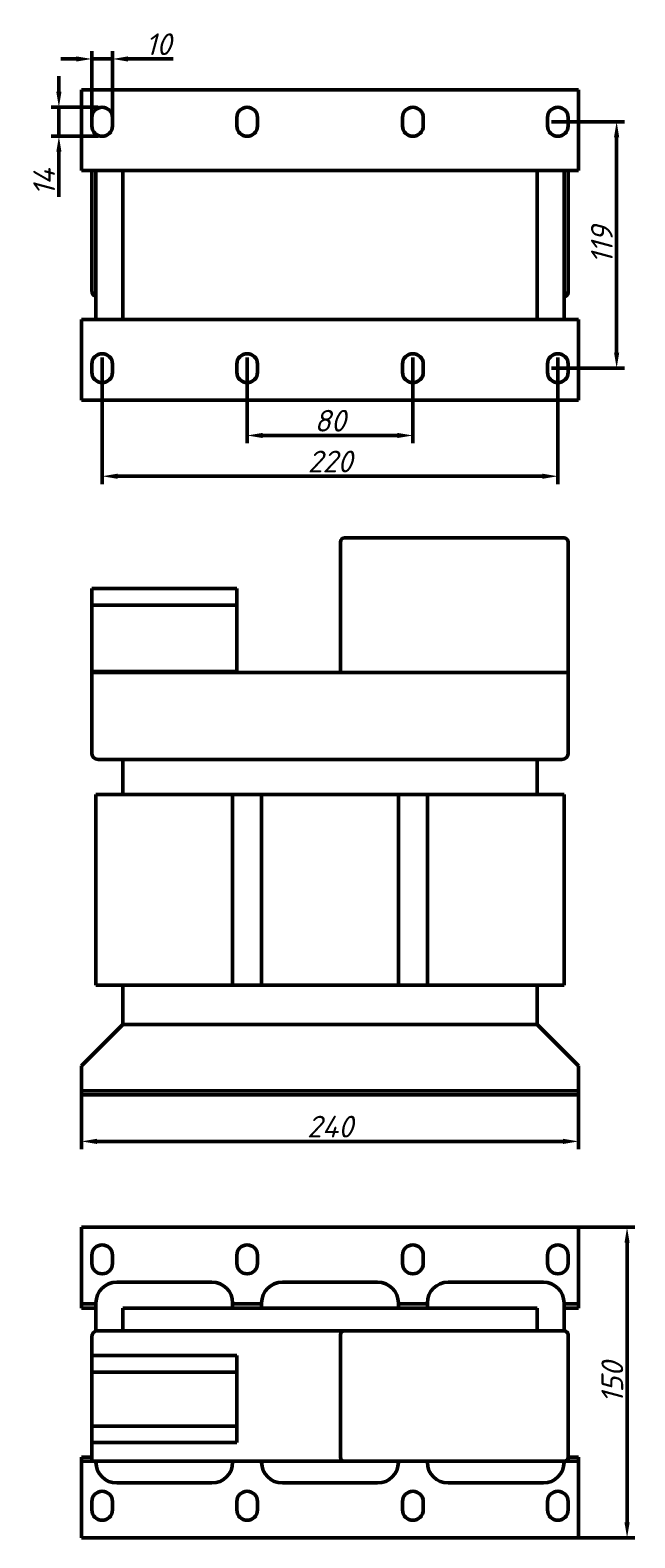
# Model space of a CAD drawing. Header units: millimetres. Extents: x 731 to 1497, y -350 to 378.
# Tile 1 of 2: x 731 to 1023, y -350 to 378. Entities that reach past the tile are written whole.
import ezdxf

# ---------------------------------------------------------------- set-up
doc = ezdxf.new("R2010")
doc.units = ezdxf.units.MM
doc.layers.get('Defpoints').update_dxf_attribs({"lineweight": 25})
doc.layers.add('Осн_СБ', color=7, linetype='Continuous', lineweight=50)
doc.styles.add('ГОСТ', font='isocpeui.ttf')
doc.dimstyles.new('ISO-25', dxfattribs={"dimtxt": 3.5, "dimasz": 2.5, "dimexe": 1.25, "dimexo": 0.625, "dimtad": 1, "dimdec": 0, "dimtxsty": 'ГОСТ', "dimcen": 2.5, "dimclrd": 256, "dimclre": 256, "dimclrt": 256, "dimadec": 0, "dimazin": 0, "dimtfac": 1, "dimtdec": 0, "dimtmove": 0, "dimatfit": 3, "dimfxl": 1, "dimlwd": -1, "dimlwe": -1, "dimarcsym": 0})

# ---------------------------------------------------------------- blocks, each defined once
blk = doc.blocks.new('*D247')
at = {"layer": 'Defpoints', "color": 0, "transparency": 16777216}
for p in [(875.43, -200.38), (1018.85, -200.38), (875.43, -350.38)]:
    blk.add_point(p, dxfattribs=at)
at = {"layer": 'Осн_СБ', "transparency": 16777216}
for p, q in [((877.3, -200.38), (1022.6, -200.38)), ((1018.85, -342.88), (1018.85, -207.88)), ((877.3, -350.38), (1022.6, -350.38))]:
    blk.add_line(p, q, dxfattribs=at)
for points in [[(1017.6, -207.88), (1020.1, -207.88), (1018.85, -200.38)], [(1017.6, -342.88), (1020.1, -342.88), (1018.85, -350.38)]]:
    blk.add_solid(points, dxfattribs=at)
at = {"layer": 'Осн_СБ', "transparency": 16777216, "insert": (1011.73, -275.38), "char_height": 10.5, "attachment_point": 5, "rotation": 90, "style": 'ГОСТ'}
blk.add_mtext('150', dxfattribs=at)
blk = doc.blocks.new('*D248')
at = {"layer": 'Defpoints', "color": 0, "transparency": 16777216}
for p in [(755.43, -128.41), (995.43, -128.41), (995.43, -158.9)]:
    blk.add_point(p, dxfattribs=at)
at = {"layer": 'Осн_СБ', "transparency": 16777216}
for p, q in [((755.43, -130.28), (755.43, -162.65)), ((995.43, -130.28), (995.43, -162.65)), ((762.93, -158.9), (987.93, -158.9))]:
    blk.add_line(p, q, dxfattribs=at)
for points in [[(762.93, -157.65), (762.93, -160.15), (755.43, -158.9)], [(987.93, -157.65), (987.93, -160.15), (995.43, -158.9)]]:
    blk.add_solid(points, dxfattribs=at)
at = {"layer": 'Осн_СБ', "transparency": 16777216, "insert": (875.43, -151.77), "char_height": 10.5, "attachment_point": 5, "style": 'ГОСТ'}
blk.add_mtext('240', dxfattribs=at)
blk = doc.blocks.new('*D256')
at = {"layer": 'Defpoints', "color": 0, "transparency": 16777216}
for p in [(835.43, 221.55), (915.43, 221.55), (915.43, 182.04)]:
    blk.add_point(p, dxfattribs=at)
at = {"layer": 'Осн_СБ', "transparency": 16777216}
for p, q in [((835.43, 219.67), (835.43, 178.29)), ((915.43, 219.67), (915.43, 178.29)), ((842.93, 182.04), (907.93, 182.04))]:
    blk.add_line(p, q, dxfattribs=at)
for points in [[(842.93, 183.29), (842.93, 180.79), (835.43, 182.04)], [(907.93, 183.29), (907.93, 180.79), (915.43, 182.04)]]:
    blk.add_solid(points, dxfattribs=at)
at = {"layer": 'Осн_СБ', "transparency": 16777216, "insert": (875.43, 189.16), "char_height": 10.5, "attachment_point": 5, "style": 'ГОСТ'}
blk.add_mtext('80', dxfattribs=at)
blk = doc.blocks.new('*D257')
at = {"layer": 'Defpoints', "color": 0, "transparency": 16777216}
for p in [(765.43, 221.55), (985.43, 221.55), (985.43, 162.34)]:
    blk.add_point(p, dxfattribs=at)
at = {"layer": 'Осн_СБ', "transparency": 16777216}
for p, q in [((765.43, 219.67), (765.43, 158.59)), ((985.43, 219.67), (985.43, 158.59)), ((772.93, 162.34), (977.93, 162.34))]:
    blk.add_line(p, q, dxfattribs=at)
for points in [[(772.93, 163.59), (772.93, 161.09), (765.43, 162.34)], [(977.93, 163.59), (977.93, 161.09), (985.43, 162.34)]]:
    blk.add_solid(points, dxfattribs=at)
at = {"layer": 'Осн_СБ', "transparency": 16777216, "insert": (875.43, 169.47), "char_height": 10.5, "attachment_point": 5, "style": 'ГОСТ'}
blk.add_mtext('220', dxfattribs=at)
blk = doc.blocks.new('*D258')
at = {"layer": 'Defpoints', "color": 0, "transparency": 16777216}
for p in [(980.43, 333.55), (980.43, 214.55), (1013.81, 214.55)]:
    blk.add_point(p, dxfattribs=at)
at = {"layer": 'Осн_СБ', "transparency": 16777216}
for p, q in [((982.3, 333.55), (1017.56, 333.55)), ((1013.81, 326.05), (1013.81, 222.05)), ((982.3, 214.55), (1017.56, 214.55))]:
    blk.add_line(p, q, dxfattribs=at)
for points in [[(1012.56, 326.05), (1015.06, 326.05), (1013.81, 333.55)], [(1012.56, 222.05), (1015.06, 222.05), (1013.81, 214.55)]]:
    blk.add_solid(points, dxfattribs=at)
at = {"layer": 'Осн_СБ', "transparency": 16777216, "insert": (1006.69, 274.05), "char_height": 10.5, "attachment_point": 5, "rotation": 90, "style": 'ГОСТ'}
blk.add_mtext('119', dxfattribs=at)
blk = doc.blocks.new('*D259')
at = {"layer": 'Defpoints', "color": 0, "transparency": 16777216}
for p in [(770.43, 363.88), (760.43, 333.55), (770.43, 333.55)]:
    blk.add_point(p, dxfattribs=at)
at = {"layer": 'Осн_СБ', "transparency": 16777216}
for p, q in [((760.43, 335.42), (760.43, 367.63)), ((770.43, 335.42), (770.43, 367.63)), ((752.93, 363.88), (745.43, 363.88)), ((760.43, 363.88), (770.43, 363.88)), ((777.93, 363.88), (799.75, 363.88))]:
    blk.add_line(p, q, dxfattribs=at)
for points in [[(752.93, 365.13), (752.93, 362.63), (760.43, 363.88)], [(777.93, 365.13), (777.93, 362.63), (770.43, 363.88)]]:
    blk.add_solid(points, dxfattribs=at)
at = {"layer": 'Осн_СБ', "transparency": 16777216, "insert": (792.59, 371), "char_height": 10.5, "attachment_point": 5, "style": 'ГОСТ'}
blk.add_mtext('10', dxfattribs=at)
blk = doc.blocks.new('*D255')
at = {"layer": 'Defpoints', "color": 0, "transparency": 16777216}
for p in [(765.43, 340.55), (744.53, 326.55), (765.43, 326.55)]:
    blk.add_point(p, dxfattribs=at)
at = {"layer": 'Осн_СБ', "transparency": 16777216}
for p, q in [((744.53, 348.05), (744.53, 355.55)), ((763.55, 340.55), (740.78, 340.55)), ((744.53, 340.55), (744.53, 326.55)), ((763.55, 326.55), (740.78, 326.55)), ((744.53, 319.05), (744.53, 297.26))]:
    blk.add_line(p, q, dxfattribs=at)
for points in [[(743.28, 348.05), (745.78, 348.05), (744.53, 340.55)], [(743.28, 319.05), (745.78, 319.05), (744.53, 326.55)]]:
    blk.add_solid(points, dxfattribs=at)
at = {"layer": 'Осн_СБ', "transparency": 16777216, "insert": (737.41, 304.4), "char_height": 10.5, "attachment_point": 5, "rotation": 90, "style": 'ГОСТ'}
blk.add_mtext('14', dxfattribs=at)

msp = doc.modelspace()

# ---------------------------------------------------------------- linework, layer by layer
at = {"layer": 'Осн_СБ'}
for p, q in [((755.43, 310.05), (755.43, 349.05)), ((755.43, 349.05), (995.43, 349.05)), ((995.43, 349.05), (995.43, 310.05)), ((760.43, 331.55), (760.43, 335.55)), ((770.43, 335.55), (770.43, 331.55)), ((830.43, 331.55), (830.43, 335.55)), ((840.43, 335.55), (840.43, 331.55)), ((910.43, 331.55), (910.43, 335.55)), ((920.43, 335.55), (920.43, 331.55)), ((980.43, 331.55), (980.43, 335.55)), ((990.43, 335.55), (990.43, 331.55)), ((755.43, 310.05), (995.43, 310.05)), ((760.43, 252.05), (760.43, 310.05)), ((762.43, 238.05), (762.43, 310.05)), ((775.43, 310.05), (775.43, 238.05)), ((975.43, 238.05), (975.43, 310.05)), ((988.43, 310.05), (988.43, 238.05)), ((990.43, 310.05), (990.43, 252.05)), ((990.43, 252.05), (990.43, 251.05)), ((755.43, 238.05), (995.43, 238.05)), ((755.43, 199.05), (755.43, 238.05)), ((995.43, 238.05), (995.43, 199.05)), ((760.43, 212.55), (760.43, 216.55)), ((770.43, 216.55), (770.43, 212.55)), ((830.43, 212.55), (830.43, 216.55)), ((840.43, 216.55), (840.43, 212.55)), ((910.43, 212.55), (910.43, 216.55)), ((920.43, 216.55), (920.43, 212.55)), ((980.43, 212.55), (980.43, 216.55)), ((990.43, 216.55), (990.43, 212.55)), ((755.43, 199.05), (995.43, 199.05)), ((988.43, 132.59), (882.43, 132.59)), ((880.43, 130.59), (880.43, 67.59)), ((990.43, 67.59), (990.43, 130.59)), ((760.43, 108.09), (760.43, 100.09)), ((830.43, 108.09), (760.43, 108.09)), ((830.43, 100.09), (830.43, 108.09)), ((760.43, 100.09), (760.43, 68.09)), ((830.43, 100.09), (760.43, 100.09)), ((830.43, 68.09), (830.43, 100.09)), ((830.43, 68.09), (760.43, 68.09)), ((760.43, 68.09), (760.43, 67.59)), ((760.43, 67.59), (990.43, 67.59)), ((760.43, 28.59), (760.43, 67.59)), ((830.43, 67.59), (830.43, 68.09)), ((882.43, 67.59), (988.43, 67.59)), ((990.43, 67.59), (990.43, 28.59)), ((763.43, 25.59), (987.43, 25.59)), ((775.43, 8.59), (775.43, 25.59)), ((975.43, 8.59), (975.43, 25.59)), ((772.43, 8.59), (762.43, 8.59)), ((762.43, 8.59), (762.43, -83.41)), ((772.43, 8.59), (818.43, 8.59)), ((828.43, 8.59), (818.43, 8.59)), ((828.43, -83.41), (828.43, 8.59)), ((828.43, 8.59), (842.43, 8.59)), ((852.43, 8.59), (842.43, 8.59)), ((842.43, 8.59), (842.43, -83.41)), ((852.43, 8.59), (898.43, 8.59)), ((908.43, 8.59), (898.43, 8.59)), ((908.43, -83.41), (908.43, 8.59)), ((908.43, 8.59), (922.43, 8.59)), ((932.43, 8.59), (922.43, 8.59)), ((922.43, 8.59), (922.43, -83.41)), ((932.43, 8.59), (978.43, 8.59)), ((988.43, 8.59), (978.43, 8.59)), ((988.43, -83.41), (988.43, 8.59)), ((772.43, -83.41), (762.43, -83.41)), ((772.43, -83.41), (818.43, -83.41)), ((775.43, -102.41), (775.43, -83.41)), ((828.43, -83.41), (818.43, -83.41)), ((828.43, -83.41), (842.43, -83.41)), ((852.43, -83.41), (842.43, -83.41)), ((852.43, -83.41), (898.43, -83.41)), ((908.43, -83.41), (898.43, -83.41)), ((908.43, -83.41), (922.43, -83.41)), ((932.43, -83.41), (922.43, -83.41)), ((932.43, -83.41), (978.43, -83.41)), ((975.43, -102.41), (975.43, -83.41)), ((988.43, -83.41), (978.43, -83.41)), ((775.43, -102.41), (755.43, -122.41)), ((775.43, -102.41), (975.43, -102.41)), ((995.43, -122.41), (975.43, -102.41)), ((755.43, -134.41), (755.43, -122.41)), ((995.43, -122.41), (995.43, -134.41)), ((755.43, -136.41), (755.43, -134.41)), ((755.43, -134.41), (995.43, -134.41)), ((755.43, -136.41), (995.43, -136.41)), ((995.43, -134.41), (995.43, -136.41)), ((755.43, -200.38), (995.43, -200.38)), ((755.43, -237.38), (755.43, -200.38)), ((995.43, -200.38), (995.43, -237.38)), ((760.43, -217.88), (760.43, -213.88)), ((770.43, -213.88), (770.43, -217.88)), ((830.43, -217.88), (830.43, -213.88)), ((840.43, -213.88), (840.43, -217.88)), ((910.43, -217.88), (910.43, -213.88)), ((920.43, -213.88), (920.43, -217.88)), ((980.43, -217.88), (980.43, -213.88)), ((990.43, -213.88), (990.43, -217.88)), ((818.43, -226.88), (772.43, -226.88)), ((898.43, -226.88), (852.43, -226.88)), ((978.43, -226.88), (932.43, -226.88)), ((755.43, -237.38), (762.43, -237.38)), ((755.43, -239.38), (755.43, -237.38)), ((762.43, -239.38), (755.43, -239.38)), ((762.43, -236.88), (762.43, -250.55)), ((775.43, -239.38), (775.43, -250.38)), ((975.43, -239.38), (775.43, -239.38)), ((828.43, -239.38), (828.43, -236.88)), ((828.43, -237.38), (842.43, -237.38)), ((842.43, -236.88), (842.43, -239.38)), ((908.43, -239.38), (908.43, -236.88)), ((908.43, -237.38), (922.43, -237.38)), ((922.43, -236.88), (922.43, -239.38)), ((975.43, -250.38), (975.43, -239.38)), ((988.43, -250.38), (988.43, -236.88)), ((988.43, -237.38), (995.43, -237.38)), ((995.43, -239.38), (988.43, -239.38)), ((995.43, -237.38), (995.43, -239.38)), ((760.43, -262.38), (760.43, -253.38)), ((763.43, -250.38), (882.43, -250.38)), ((880.43, -252.38), (880.43, -311.38)), ((988.43, -250.38), (882.43, -250.38)), ((990.43, -311.38), (990.43, -252.38)), ((760.43, -262.38), (760.43, -270.38)), ((830.43, -262.38), (760.43, -262.38)), ((830.43, -270.38), (830.43, -262.38)), ((760.43, -270.38), (760.43, -296.38)), ((830.43, -270.38), (760.43, -270.38)), ((830.43, -296.38), (830.43, -270.38)), ((760.43, -296.38), (760.43, -304.38)), ((830.43, -296.38), (760.43, -296.38)), ((830.43, -304.38), (830.43, -296.38)), ((830.43, -304.38), (760.43, -304.38)), ((760.43, -313.38), (760.43, -304.38)), ((755.43, -311.38), (760.43, -311.38)), ((755.43, -313.38), (755.43, -311.38)), ((990.43, -311.38), (995.43, -311.38)), ((990.43, -311.38), (990.43, -313.38)), ((995.43, -311.38), (995.43, -313.38)), ((755.43, -350.38), (755.43, -313.38)), ((760.43, -313.38), (755.43, -313.38)), ((760.43, -313.38), (882.43, -313.38)), ((762.43, -313.38), (762.43, -313.88)), ((828.43, -313.88), (828.43, -313.38)), ((842.43, -313.38), (842.43, -313.88)), ((882.43, -313.38), (988.43, -313.38)), ((908.43, -313.88), (908.43, -313.38)), ((922.43, -313.38), (922.43, -313.88)), ((988.43, -313.88), (988.43, -313.38)), ((988.43, -313.38), (990.43, -313.38)), ((995.43, -313.38), (990.43, -313.38)), ((995.43, -313.38), (995.43, -350.38)), ((772.43, -323.88), (818.43, -323.88)), ((852.43, -323.88), (898.43, -323.88)), ((932.43, -323.88), (978.43, -323.88)), ((760.43, -336.88), (760.43, -332.88)), ((770.43, -332.88), (770.43, -336.88)), ((830.43, -336.88), (830.43, -332.88)), ((840.43, -332.88), (840.43, -336.88)), ((910.43, -336.88), (910.43, -332.88)), ((920.43, -332.88), (920.43, -336.88)), ((980.43, -336.88), (980.43, -332.88)), ((990.43, -332.88), (990.43, -336.88)), ((755.43, -350.38), (995.43, -350.38))]:
    msp.add_line(p, q, dxfattribs=at)
for centre, radius, start, end in [((765.43, 335.55), 5, 0, 180), ((835.43, 335.55), 5, 0, 180), ((915.43, 335.55), 5, 0, 180), ((985.43, 335.55), 5, 0, 180), ((765.43, 331.55), 5, 180, 0), ((835.43, 331.55), 5, 180, 0), ((915.43, 331.55), 5, 180, 0), ((985.43, 331.55), 5, 180, 0), ((763.43, 252.05), 3, 180, 250.52878), ((987.43, 252.05), 3, 289.47122, 0), ((988.43, 251.05), 2, 270, 0), ((765.43, 216.55), 5, 0, 180), ((835.43, 216.55), 5, 0, 180), ((915.43, 216.55), 5, 0, 180), ((985.43, 216.55), 5, 0, 180), ((765.43, 212.55), 5, 180, 0), ((835.43, 212.55), 5, 180, 0), ((915.43, 212.55), 5, 180, 0), ((985.43, 212.55), 5, 180, 0), ((882.43, 130.59), 2, 90, 180), ((988.43, 130.59), 2, 0, 90), ((763.43, 28.59), 3, 180, 270), ((987.43, 28.59), 3, 270, 0), ((765.43, -213.88), 5, 0, 180), ((835.43, -213.88), 5, 0, 180), ((915.43, -213.88), 5, 0, 180), ((985.43, -213.88), 5, 0, 180), ((765.43, -217.88), 5, 180, 0), ((835.43, -217.88), 5, 180, 0), ((915.43, -217.88), 5, 180, 0), ((985.43, -217.88), 5, 180, 0), ((772.43, -236.88), 10, 90, 180), ((818.43, -236.88), 10, 0, 90), ((852.43, -236.88), 10, 90, 180), ((898.43, -236.88), 10, 0, 90), ((932.43, -236.88), 10, 90, 180), ((978.43, -236.88), 10, 0, 90), ((763.43, -253.38), 3, 90, 180), ((882.43, -252.38), 2, 90, 180), ((988.43, -252.38), 2, 0, 90), ((882.43, -311.38), 2, 180, 270), ((988.43, -311.38), 2, 270, 0), ((772.43, -313.88), 10, 180, 270), ((818.43, -313.88), 10, 270, 0), ((852.43, -313.88), 10, 180, 270), ((898.43, -313.88), 10, 270, 0), ((932.43, -313.88), 10, 180, 270), ((978.43, -313.88), 10, 270, 0), ((765.43, -332.88), 5, 0, 180), ((835.43, -332.88), 5, 0, 180), ((915.43, -332.88), 5, 0, 180), ((985.43, -332.88), 5, 0, 180), ((765.43, -336.88), 5, 180, 0), ((835.43, -336.88), 5, 180, 0), ((915.43, -336.88), 5, 180, 0), ((985.43, -336.88), 5, 180, 0)]:
    msp.add_arc(centre, radius, start, end, dxfattribs=at)

# ---------------------------------------------------------------- dimensions: what is measured, and where the dimension line sits
for base, p1, p2, picture, middle in [((770.43, 363.88), (760.43, 333.55), (770.43, 333.55), '*D259', (792.59, 371)), ((985.43, 162.34), (765.43, 221.55), (985.43, 221.55), '*D257', (875.43, 169.47)), ((915.43, 182.04), (835.43, 221.55), (915.43, 221.55), '*D256', (875.43, 189.16)), ((995.43, -158.9), (755.43, -128.41), (995.43, -128.41), '*D248', (875.43, -151.77))]:
    dim = msp.add_linear_dim(base=base, p1=p1, p2=p2, dimstyle='ISO-25', dxfattribs=at)
    dim.commit()
    dim.dimension.update_dxf_attribs({"geometry": picture, "text_midpoint": middle})
for base, p1, p2, picture, middle in [((744.53, 326.55), (765.43, 340.55), (765.43, 326.55), '*D255', (737.41, 304.4)), ((1013.81, 214.55), (980.43, 333.55), (980.43, 214.55), '*D258', (1006.69, 274.05)), ((1018.85, -200.38), (875.43, -350.38), (875.43, -200.38), '*D247', (1011.73, -275.38))]:
    dim = msp.add_linear_dim(base=base, p1=p1, p2=p2, angle=90, dimstyle='ISO-25', dxfattribs=at)
    dim.commit()
    dim.dimension.update_dxf_attribs({"geometry": picture, "text_midpoint": middle})

doc.saveas('drawing.dxf')
